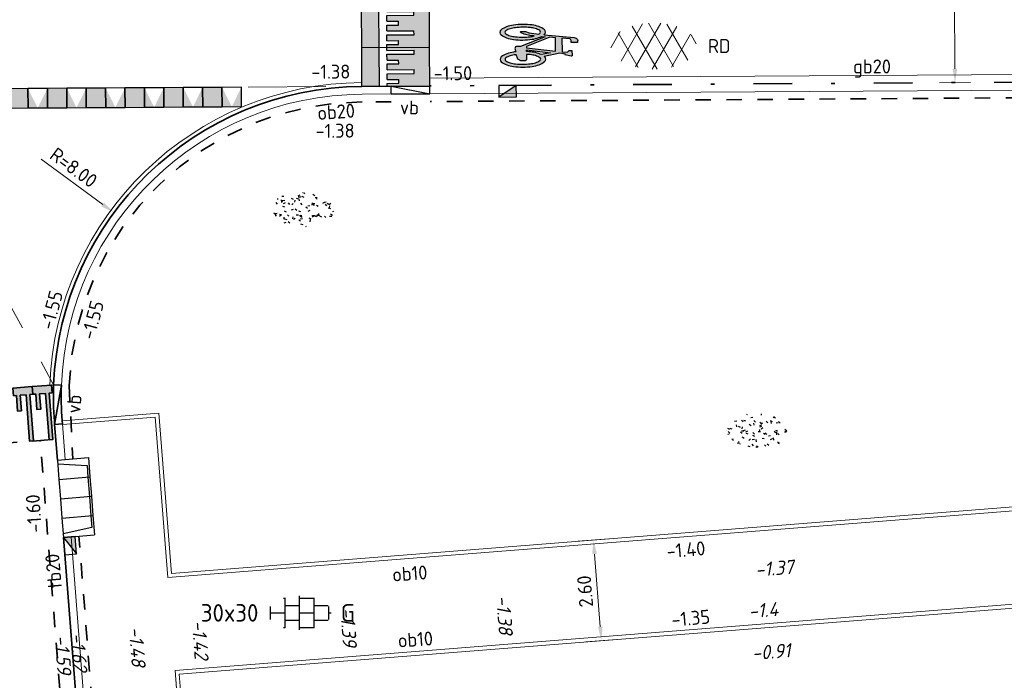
# Model space of a CAD drawing. Header units: metres. Extents: x 97990 to 98409, y 436026 to 436301.
# Tile 14 of 55: x 98078 to 98103, y 436259 to 436276. Entities that reach past the tile are written whole.
import ezdxf
from ezdxf.enums import TextEntityAlignment as Align

# ---------------------------------------------------------------- set-up
doc = ezdxf.new("R2010")
doc.units = ezdxf.units.M
for name, pattern in [('AM-AS-SO', [16, 10, -2, 2, -2]), ('VH-GELEIDEBAND-SO', [6, 2, -2, 0, -2]), ('VW-11_STREEP', [2, 1, -1]), ('ZZ-HIDDEN-SO', [4, 2, -2])]:
    doc.linetypes.add(name, pattern=pattern)
for name, color, linetype, lineweight in [('B-WE-VH-GESLOTENVERHARDING_ASFALT-S-200', 10, 'Continuous', 18), ('B-WE-VH-NAP-T18-200', 252, 'Continuous', 18), ('N-WE-AM-AS_WEG-G', 10, 'AM-AS-SO', 18), ('N-WE-GR-GRAS-S-200', 60, 'Continuous', 25), ('N-WE-RI-HWA_KOLK-S-200', 150, 'Continuous', 25), ('N-WE-VH-DREMPEL_PREFAB_ELEMENT-S', 30, 'Continuous', 25), ('N-WE-VH-FUNDERING_ZANDCEMENTSTABILISATIE-G', 7, 'ZZ-HIDDEN-SO', 35), ('N-WE-VH-KANTOPSLUITING-T18-200', 1, 'Continuous', 18), ('N-WE-VH-KANTOPSLUITING_ACHTERKANTBAND-G', 1, 'Continuous', 18), ('N-WE-VH-KANTOPSLUITING_ELEMENT_INRIT-S', 40, 'Continuous', 25), ('N-WE-VH-KANTOPSLUITING_ELEMENT_VERLOOPBAND-G', 40, 'Continuous', 35), ('N-WE-VH-KANTOPSLUITING_GELEIDEBAND-G', 20, 'VH-GELEIDEBAND-SO', 35), ('N-WE-VH-KANTOPSLUITING_OPSLUITBAND-G', 150, 'Continuous', 35), ('N-WE-VH-KANTOPSLUITING_OPSLUITBAND_100X200-G', 1, 'Continuous', 18), ('N-WE-VH-KANTOPSLUITING_TROTTOIRBAND_180X200-G', 2, 'Continuous', 35), ('N-WE-VH-KANTVERHARDING_ROLLAAG-G', 60, 'Continuous', 18), ('N-WE-VH-KANTVERHARDING_STREKLAAG-G', 60, 'Continuous', 18), ('N-WE-VH-M-200', 7, 'Continuous', 18), ('N-WE-VH-MARKERING-G', 30, 'Continuous', 35), ('N-WE-VH-MATERIAALGRENS-G', 7, 'ZZ-HIDDEN-SO', 35), ('N-WE-VH-NAP-T18-200', 4, 'Continuous', 18), ('N-WE-VH-OPENVERHARDING_TEGEL-S-250', 90, 'Continuous', 25), ('N-WE-VH-VERKEERSTEGEL-S', 7, 'Continuous', 25), ('N-WE-VW-MARKERING_LANGS_STREEP_11_010-G', 7, 'VW-11_STREEP', 13), ('N-WE-VW-MARKERING_SYMBOOL-S', 7, 'Continuous', 25), ('R-WE-VH-KANTOPSLUITING_ELEMENT_VERLOOPBAND-S', 40, 'Continuous', 25)]:
    doc.layers.add(name, color=color, linetype=linetype, lineweight=lineweight)
doc.styles.add('NLCS-ISO', font='NLCS-ISO.ttf')
doc.styles.add('NLCS-ISO-M200-T18', font='NLCS-ISO.ttf', dxfattribs={"height": 0.36})
doc.styles.add('NLCS-ISO-M200-T18_CURSIEF', font='NLCS-ISO.ttf', dxfattribs={"oblique": 15, "height": 0.36})
doc.dimstyles.new('NLCS-M200-T18-PIJL_L2_H0', dxfattribs={"dimscale": 0.2, "dimtxt": 2.5, "dimasz": 1.8, "dimexe": 2, "dimexo": 2, "dimgap": 0.7, "dimtad": 1, "dimzin": 0, "dimdsep": 46, "dimtxsty": 'NLCS-ISO-M200-T18', "dimcen": 0, "dimdle": 2, "dimclrd": 256, "dimclre": 256, "dimclrt": 1, "dimadec": 0, "dimazin": 0, "dimtfac": 1, "dimtdec": 3, "dimtofl": 0, "dimtmove": 0, "dimatfit": 3, "dimfxl": 2, "dimfxlon": 1, "dimtfillclr": 256, "dimtolj": 1, "dimtzin": 0, "dimlwd": -1, "dimlwe": -1, "dimarcsym": 0})

# ---------------------------------------------------------------- blocks, each defined once
blk = doc.blocks.new('SVH-DREMPEL_PREFAB_1750X1000')
h = blk.add_hatch(color=254)
h.dxf.hatch_style = 1
h.paths.add_polyline_path([(1, 1.75), (0, 1.75), (0, 1.300000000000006), (1, 1.300000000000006)])
h.paths.add_polyline_path([(0.8250000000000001, 1.100000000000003), (0.675, 1.100000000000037), (0.675, 0.7999999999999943), (0.5750000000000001, 0.7999999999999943), (0.5750000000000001, 1.100000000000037), (0.425, 1.100000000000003), (0.425, 0.4000000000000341), (0.325, 0.4000000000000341), (0.325, 1.100000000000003), (0.175, 1.100000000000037), (0.175, 0.7999999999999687), (0.07499999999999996, 0.7999999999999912), (0.07500000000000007, 1.10000000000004), (0, 1.100000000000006), (0, 0), (1, -2.220446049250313e-16), (1, 1.100000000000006), (0.925, 1.100000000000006), (0.925, 0.4000000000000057), (0.8250000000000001, 0.4000000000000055)])
for p, q in [((0, 1.75), (0, 0)), ((0, 1.75), (1, 1.75)), ((1, 1.75), (1, 0)), ((0, 1.300000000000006), (1, 1.300000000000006)), ((0, 1.100000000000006), (0.075, 1.10000000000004)), ((0.075, 1.10000000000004), (0.075, 0.7999999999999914)), ((0.175, 1.100000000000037), (0.325, 1.100000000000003)), ((0.175, 1.100000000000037), (0.175, 0.7999999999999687)), ((0.325, 1.100000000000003), (0.325, 0.4000000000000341)), ((0.425, 1.100000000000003), (0.5750000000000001, 1.100000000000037)), ((0.425, 1.100000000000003), (0.425, 0.4000000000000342)), ((0.5750000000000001, 1.100000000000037), (0.5750000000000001, 0.7999999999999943)), ((0.675, 1.100000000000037), (0.8250000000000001, 1.100000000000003)), ((0.675, 1.100000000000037), (0.675, 0.7999999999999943)), ((0.8250000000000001, 1.100000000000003), (0.8250000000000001, 0.4000000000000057)), ((0.925, 1.100000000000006), (1, 1.100000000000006)), ((0.925, 1.100000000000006), (0.925, 0.4000000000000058)), ((0.075, 0.7999999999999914), (0.175, 0.7999999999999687)), ((0.5750000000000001, 0.7999999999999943), (0.675, 0.7999999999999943)), ((0.325, 0.4000000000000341), (0.425, 0.4000000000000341)), ((0.8250000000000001, 0.4000000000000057), (0.925, 0.4000000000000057)), ((0, 0), (1, 0))]:
    blk.add_line(p, q)
blk = doc.blocks.new('SVW-MARKERING_SYMBOOL_FIETS_2.0')
h = blk.add_hatch(color=256)
h.paths.add_polyline_path([(-0.0893796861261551, 1.999999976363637), (-0.1260769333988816, 1.999999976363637), (-0.1260769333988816, 2), (-0.1627741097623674, 2, 0.2360683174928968), (-0.1994714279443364, 1.963302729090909), (-0.2178200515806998, 1.90825685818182), (-0.2942099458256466, 1.135263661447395, 0.006813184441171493), (-0.3019926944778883, 1.144906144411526, 0.2231196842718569), (-0.3646090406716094, 1.174311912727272, 0.2231196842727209), (-0.4272253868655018, 1.144906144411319, 0.09064812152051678), (-0.5073278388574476, 1.002337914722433, 0.04745077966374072), (-0.5494175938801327, 0.8275192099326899, 0.03537354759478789), (-0.5664439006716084, 0.5871559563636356, 0.03537354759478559), (-0.5494175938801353, 0.346792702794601, 0.04745077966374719), (-0.5073278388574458, 0.1719739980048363, 0.09064812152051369), (-0.4272253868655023, 0.02940576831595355, 0.2231196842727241), (-0.3646090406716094, 0, 0.223119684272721), (-0.3019926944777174, 0.02940576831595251, 0.0906481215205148), (-0.2218902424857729, 0.1719739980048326, 0.04745077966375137), (-0.1798004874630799, 0.3467927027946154, 0.03537354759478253), (-0.1627741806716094, 0.5871559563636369, 0.03537354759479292), (-0.1798004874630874, 0.8275192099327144, 0.04745077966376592), (-0.2218902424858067, 1.002337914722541, 0.038863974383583), (-0.2499456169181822, 1.06710290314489), (-0.2416865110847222, 1.160706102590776), (0.002363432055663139, 0.5253944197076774), (0.002363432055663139, 0.440366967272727, 0.5446649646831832), (0.05740930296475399, 0.3853210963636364), (0.1407486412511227, 0.4032653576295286, 0.008345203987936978), (0.1478301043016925, 0.3467927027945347, 0.04745077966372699), (0.1899198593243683, 0.1719739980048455, 0.09064812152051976), (0.2700223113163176, 0.02940576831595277, 0.2231196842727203), (0.3326386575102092, 0, 0.2231196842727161), (0.3952550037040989, 0.02940576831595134, 0.09064812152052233), (0.4753574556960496, 0.171973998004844, 0.04745077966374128), (0.5174472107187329, 0.3467927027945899, 0.03537354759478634), (0.5344735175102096, 0.5871559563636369, 0.03537354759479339), (0.5174472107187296, 0.8275192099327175, 0.04745077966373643), (0.4753574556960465, 1.002337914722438, 0.09064812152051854), (0.3952550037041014, 1.14490614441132, 0.22311968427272), (0.3326386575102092, 1.174311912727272, 0.2231196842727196), (0.2700223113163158, 1.14490614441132, 0.006813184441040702), (0.2622395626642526, 1.135263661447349), (0.1858496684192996, 1.541284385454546), (0.2041982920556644, 1.688073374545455), (0.222546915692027, 1.66972475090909), (0.2592441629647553, 1.834862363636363, 0.5489458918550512), (0.2408955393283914, 1.853210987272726), (0.1124551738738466, 1.853210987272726), (0.1124551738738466, 1.779816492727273), (0.1589383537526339, 1.733333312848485), (0.1491524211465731, 1.596330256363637), (-0.2032490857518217, 1.596330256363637), (-0.185406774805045, 1.798543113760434, -0.2817769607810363), (-0.1260769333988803, 1.834862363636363), (-0.0893796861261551, 1.834862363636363)])
h.paths.add_polyline_path([(0.1308037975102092, 1.431192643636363), (0.03906067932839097, 0.6788990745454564), (0.002363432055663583, 0.6788990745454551), (-0.2306719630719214, 1.285537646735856), (-0.2178200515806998, 1.431192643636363)], flags=16)
h.paths.add_polyline_path([(0.1675010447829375, 1.302752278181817), (0.2155579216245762, 1.062467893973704, 0.03598583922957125), (0.1899198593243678, 1.002337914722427, 0.04745077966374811), (0.1478301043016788, 0.8275192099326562, 0.02190482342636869), (0.1332736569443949, 0.6788990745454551), (0.09410655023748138, 0.6788990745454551)], flags=16)
h.paths.add_polyline_path([(-0.3266833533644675, 1.025730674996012, -0.01664003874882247), (-0.3127564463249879, 1.003573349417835), (-0.3462604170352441, 0.7522935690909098), (-0.3829576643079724, 0.6605504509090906), (-0.3829576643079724, 0.5504587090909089, 0.7207592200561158), (-0.3646090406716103, 0.5321100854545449, 0.1622776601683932), (-0.3462604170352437, 0.5504587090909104), (-0.3095631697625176, 0.6238532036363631), (-0.2728659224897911, 0.8073394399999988), (-0.2662235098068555, 0.8826201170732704, -0.03090717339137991), (-0.2470638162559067, 0.7756656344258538, -0.02887400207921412), (-0.2361686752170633, 0.5871559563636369, -0.0288740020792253), (-0.2470638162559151, 0.3986462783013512, -0.03940657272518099), (-0.2737879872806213, 0.2627950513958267, -0.08052682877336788), (-0.3266833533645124, 0.1485812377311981, -0.249059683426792), (-0.3646090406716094, 0.128440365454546, -0.2490596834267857), (-0.4025347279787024, 0.1485812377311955, -0.08052682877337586), (-0.455430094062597, 0.262795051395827, -0.03940657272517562), (-0.4821542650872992, 0.3986462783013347, -0.02887400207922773), (-0.4930494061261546, 0.5871559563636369, -0.02887400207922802), (-0.4821542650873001, 0.7756656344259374, -0.03940657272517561), (-0.4554300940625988, 0.9115168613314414, -0.08052682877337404), (-0.4025347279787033, 1.025730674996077, -0.2490596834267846), (-0.3646090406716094, 1.045871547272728, -0.2490596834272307)], flags=16)
h.paths.add_polyline_path([(0.3326386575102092, 1.045871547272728, -0.2490596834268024), (0.3705643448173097, 1.025730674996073, -0.08052682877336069), (0.4234597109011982, 0.9115168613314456, -0.03940657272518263), (0.4501838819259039, 0.7756656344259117, -0.02887400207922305), (0.4610790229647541, 0.5871559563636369, -0.02887400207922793), (0.4501838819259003, 0.3986462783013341, -0.03940657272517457), (0.423459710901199, 0.2627950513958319, -0.08052682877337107), (0.3705643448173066, 0.1485812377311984, -0.2490596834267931), (0.3326386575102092, 0.128440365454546, -0.2490596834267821), (0.2947129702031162, 0.1485812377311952, -0.08052682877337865), (0.2418176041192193, 0.2627950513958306, -0.03940657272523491), (0.2150934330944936, 0.3986462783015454, -0.003097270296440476), (0.2128827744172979, 0.418796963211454), (0.3326386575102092, 0.4587155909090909), (0.3693359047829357, 0.5321100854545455), (0.3693359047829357, 0.6422018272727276, 0.4142135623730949), (0.3326386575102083, 0.6788990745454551), (0.2067722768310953, 0.6788990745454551, -0.01484253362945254), (0.2150934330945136, 0.775665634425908, -0.0394065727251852), (0.2418176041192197, 0.9115168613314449, -0.08052682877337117), (0.2947129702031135, 1.025730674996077, -0.2490596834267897)], flags=16)
at = {"flags": 128}
for points in [[(-0.2942099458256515, 1.135263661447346), (-0.2178200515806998, 1.908256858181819), (-0.1994714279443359, 1.96330272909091, -0.4142135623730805), (-0.1260769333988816, 1.999999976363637), (-0.0893796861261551, 1.999999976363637), (-0.0893796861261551, 1.834862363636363), (-0.1260769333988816, 1.834862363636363, 0.2817769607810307), (-0.185406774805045, 1.798543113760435), (-0.2032490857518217, 1.596330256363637), (0.1491524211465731, 1.596330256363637), (0.1589383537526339, 1.733333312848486), (0.1124551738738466, 1.779816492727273), (0.1124551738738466, 1.853210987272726), (0.2408955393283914, 1.853210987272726, -0.5489458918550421), (0.2592441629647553, 1.834862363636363), (0.222546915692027, 1.66972475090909), (0.2041982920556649, 1.688073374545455), (0.1858496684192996, 1.541284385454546), (0.2622395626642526, 1.135263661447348)], [(-0.3019926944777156, 1.144906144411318, 0.22311968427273), (-0.3646090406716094, 1.174311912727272, 0.2231196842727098), (-0.4272253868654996, 1.144906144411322, 0.09064812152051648), (-0.5073278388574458, 1.002337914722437, 0.04745077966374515), (-0.5494175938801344, 0.827519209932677, 0.03537354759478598), (-0.5664439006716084, 0.5871559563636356, 0.0353735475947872), (-0.5494175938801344, 0.34679270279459, 0.04745077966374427), (-0.5073278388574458, 0.1719739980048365, 0.09064812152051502), (-0.4272253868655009, 0.0294057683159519, 0.2231196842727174), (-0.3646090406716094, 0, 0.2231196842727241), (-0.3019926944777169, 0.0294057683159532, 0.09064812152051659), (-0.2218902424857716, 0.1719739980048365, 0.04745077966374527), (-0.1798004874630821, 0.3467927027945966, 0.03537354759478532), (-0.1627741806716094, 0.5871559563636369, 0.03537354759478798), (-0.1798004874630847, 0.827519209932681, 0.04745077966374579), (-0.2218902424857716, 1.002337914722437, 0.03886397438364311), (-0.2499456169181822, 1.067102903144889), (-0.2416865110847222, 1.160706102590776), (0.002363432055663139, 0.5253944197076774), (0.002363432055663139, 0.440366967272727, 0.544664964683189), (0.05740930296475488, 0.3853210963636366), (0.1407486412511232, 0.4032653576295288, 0.008345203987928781), (0.1478301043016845, 0.34679270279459, 0.04745077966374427), (0.1899198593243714, 0.1719739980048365, 0.09064812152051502), (0.270022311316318, 0.0294057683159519, 0.2231196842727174), (0.3326386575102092, 0, 0.2231196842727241), (0.3952550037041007, 0.0294057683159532, 0.09064812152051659), (0.4753574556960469, 0.1719739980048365, 0.04745077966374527), (0.5174472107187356, 0.3467927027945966, 0.03537354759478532), (0.5344735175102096, 0.5871559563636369, 0.03537354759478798), (0.5174472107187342, 0.827519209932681, 0.04745077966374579), (0.4753574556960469, 1.002337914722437, 0.09064812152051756), (0.3952550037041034, 1.144906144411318, 0.22311968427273), (0.3326386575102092, 1.174311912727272, 0.2231196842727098), (0.270022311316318, 1.144906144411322)]]:
    blk.add_lwpolyline(points, format="xyb", dxfattribs=at)
blk.add_lwpolyline([(-0.2306719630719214, 1.285537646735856), (0.002363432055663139, 0.6788990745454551), (0.03906067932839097, 0.6788990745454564), (0.1308037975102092, 1.431192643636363), (-0.2178200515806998, 1.431192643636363)], close=True, dxfattribs=at)
for points in [[(0.2155579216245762, 1.062467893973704, 0.03598583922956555), (0.1899198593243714, 1.002337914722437, 0.04745077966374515), (0.1478301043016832, 0.827519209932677, 0.02190482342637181), (0.1332736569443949, 0.6788990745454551), (0.09410655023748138, 0.6788990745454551), (0.167501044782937, 1.302752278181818)], [(-0.2662235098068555, 0.8826201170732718), (-0.2728659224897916, 0.8073394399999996), (-0.3095631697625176, 0.6238532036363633), (-0.3462604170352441, 0.5504587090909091, -0.1622776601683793), (-0.3646090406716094, 0.5321100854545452, -0.7207592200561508), (-0.3829576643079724, 0.5504587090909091), (-0.3829576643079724, 0.6605504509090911), (-0.3462604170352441, 0.7522935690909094), (-0.3127564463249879, 1.003573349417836, 0.01664003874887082), (-0.3266833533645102, 1.025730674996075, 0.2490596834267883), (-0.3646090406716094, 1.045871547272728, 0.2490596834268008), (-0.4025347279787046, 1.025730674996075, 0.08052682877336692), (-0.4554300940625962, 0.9115168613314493, 0.0394065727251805), (-0.4821542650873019, 0.7756656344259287, 0.02887400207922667), (-0.4930494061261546, 0.5871559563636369, 0.02887400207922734), (-0.4821542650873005, 0.3986462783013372, 0.03940657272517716), (-0.4554300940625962, 0.2627950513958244, 0.08052682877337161), (-0.4025347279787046, 0.1485812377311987, 0.2490596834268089), (-0.3646090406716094, 0.128440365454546, 0.2490596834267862), (-0.3266833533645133, 0.1485812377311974, 0.08052682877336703), (-0.2737879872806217, 0.2627950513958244, 0.0394065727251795), (-0.247063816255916, 0.3986462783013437, 0.02887400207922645), (-0.2361686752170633, 0.5871559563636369, 0.02887400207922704), (-0.247063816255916, 0.7756656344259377, 0.0309071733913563)], [(0.4610790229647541, 0.5871559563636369, 0.02887400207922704), (0.4501838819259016, 0.7756656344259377, 0.0394065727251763), (0.4234597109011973, 0.9115168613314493, 0.08052682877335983), (0.3705643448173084, 1.025730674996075, 0.2490596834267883), (0.3326386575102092, 1.045871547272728, 0.2490596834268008), (0.2947129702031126, 1.025730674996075, 0.08052682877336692), (0.2418176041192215, 0.9115168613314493, 0.0394065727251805), (0.2150934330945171, 0.7756656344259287, 0.01484253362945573), (0.2067722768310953, 0.6788990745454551), (0.3326386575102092, 0.6788990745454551, -0.4142135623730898), (0.3693359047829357, 0.6422018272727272), (0.3693359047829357, 0.5321100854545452), (0.3326386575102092, 0.4587155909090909), (0.2128827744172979, 0.4187969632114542, 0.003097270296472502), (0.2150934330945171, 0.3986462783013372, 0.03940657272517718), (0.2418176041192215, 0.2627950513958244, 0.0805268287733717), (0.2947129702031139, 0.1485812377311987, 0.2490596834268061), (0.3326386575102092, 0.128440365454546, 0.2490596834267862), (0.3705643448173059, 0.1485812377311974, 0.08052682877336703), (0.4234597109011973, 0.2627950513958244, 0.0394065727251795), (0.4501838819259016, 0.3986462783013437, 0.02887400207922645)]]:
    blk.add_lwpolyline(points, format="xyb", close=True, dxfattribs=at)
for centre, radius, start, end in [((-0.6519019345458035, 0.8545213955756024), 0.4547084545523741, 38.12735981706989, 39.68880251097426), ((0.6199315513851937, 0.8545213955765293), 0.454708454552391, 140.3111974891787, 141.8726401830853)]:
    blk.add_arc(centre, radius, start, end)
blk = doc.blocks.new('SVH-INRITELEMENT_180 200_180X800X500_LINKS')
for p, q in [((0, 0), (0, 0.7999999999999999)), ((0, 0.7999999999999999), (0.5, 0.7999999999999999)), ((0.5, 0), (0.5, 0.7999999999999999)), ((0.09473684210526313, 0), (0.2, 0.75)), ((0.2, 0.75), (0.5, 0.75)), ((0, 0), (0.5, 0))]:
    blk.add_line(p, q)
blk = doc.blocks.new('SVH-INRITELEMENT_180 200_180X800X500_MIDDEN')
for p, q in [((0, 0), (0, 0.8000000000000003)), ((0, 0.8000000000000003), (0.5, 0.8000000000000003)), ((0.5, 0), (0.5, 0.8000000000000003)), ((0, 0.75), (0.5, 0.75)), ((0, 0), (0.5, 0))]:
    blk.add_line(p, q)
blk = doc.blocks.new('SVH-INRITELEMENT_180 200_180X800X500_RECHTS')
for p, q in [((0, 0), (0, 0.8)), ((0, 0.8), (0.5, 0.8)), ((0.5, 0), (0.5, 0.8)), ((0, 0.75), (0.3, 0.75)), ((0.3, 0.7500000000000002), (0.405263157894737, 0)), ((0, 0), (0.5, 0))]:
    blk.add_line(p, q)
blk = doc.blocks.new('SVH-KANTOPSLUITING_VERLOOP_180 200X250_50 200X200_RECHTS')
for p, q in [((-1, 5.820766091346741e-11), (-7.760547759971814e-11, -0.1999999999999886)), ((-1, 5.820766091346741e-11), (0, 0)), ((-1, -0.199999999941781), (-1, 5.820766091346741e-11)), ((-7.760547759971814e-11, -0.1999999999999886), (0, 0)), ((-1, -0.199999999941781), (-7.760547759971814e-11, -0.1999999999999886))]:
    blk.add_line(p, q)
blk = doc.blocks.new('SVH-ASFALT-SO')
for p, q in [((-4.192327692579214, -1.937714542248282), (-1.413100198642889, 2.8760486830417)), ((0.4408159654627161, -2.965515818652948), (-2.759384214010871, 2.577393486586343)), ((-2.322655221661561, -2.69934682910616), (0.935399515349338, 2.943769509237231)), ((2.560160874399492, -2.636328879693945), (-0.6669796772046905, 2.953242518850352)), ((4.390260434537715, -1.80615430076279), (1.711139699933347, 2.834218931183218)), ((-5.509898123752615, -0.2198134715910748), (-4.307279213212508, 1.863183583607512)), ((-1.976815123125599, -2.77805593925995), (-4.553502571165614, 1.68489763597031)), ((-0.1715741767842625, -2.973565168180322), (2.989425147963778, 2.501446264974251)), ((2.291728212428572, -2.707000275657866), (4.738019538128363, 1.530100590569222)), ((5.495818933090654, 0.2789622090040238), (4.813984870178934, 1.459933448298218))]:
    blk.add_line(p, q)
at = {"style": 'NLCS-ISO'}
blk.add_attdef('KLEUR', text='', height=1.8, dxfattribs=at).set_placement((7, 0), align=Align.MIDDLE_LEFT)
at = {"style": 'NLCS-ISO', "flags": 1}
blk.add_attdef('FUNCTIE', text='', height=1.8, dxfattribs=at).set_placement((-1.83697019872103e-16, -3.5), align=Align.TOP_CENTER)
blk = doc.blocks.new('SVH-TEGEL_300X300_DUN_HALFST_KL-SO')
for p, q in [((-1.674005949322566, 1.5), (-1.499999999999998, 1.5)), ((-1.499999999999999, -1.552460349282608), (-1.499999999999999, 1.552460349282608)), ((1.110223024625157e-15, -1.75), (1.110223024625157e-15, 1.75)), ((2.220446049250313e-15, 1.5), (1.500000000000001, 1.5)), ((1.500000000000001, -1.552460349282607), (1.500000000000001, 1.552460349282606)), ((-2.999999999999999, -0.6730769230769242), (-2.999999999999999, 0.6730769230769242)), ((-2.999999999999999, 0), (-1.499999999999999, 0)), ((-1.499999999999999, 0.7500000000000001), (1.110223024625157e-15, 0.7500000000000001)), ((0, 0), (1.500000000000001, 0)), ((1.500000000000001, 0.7500000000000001), (2.936400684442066, 0.7500000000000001)), ((3, -0.6730769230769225), (3, 0.6730769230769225)), ((3, 0), (3.25, 0)), ((-1.5, -0.7500000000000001), (0, -0.7500000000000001)), ((1.499999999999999, -0.7500000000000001), (2.936400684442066, -0.7500000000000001)), ((-1.674005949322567, -1.5), (-1.499999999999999, -1.5)), ((1.110223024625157e-15, -1.5), (1.500000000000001, -1.5))]:
    blk.add_line(p, q)
at = {"style": 'NLCS-ISO'}
blk.add_attdef('FORMAAT', text='', height=1.8, dxfattribs=at).set_placement((-4.25, 3.214697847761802e-16), align=Align.MIDDLE_RIGHT)
blk.add_attdef('KLEUR', text='', height=1.8, dxfattribs=at).set_placement((4.25, -4.133182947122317e-16), align=Align.MIDDLE_LEFT)
at = {"style": 'NLCS-ISO', "flags": 1}
blk.add_attdef('FUNCTIE', text='', height=1.8, dxfattribs=at).set_placement((-4.89008351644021e-16, -2.75), align=Align.TOP_CENTER)
blk = doc.blocks.new('SRI-KOLK_TROTTOIR-SO')
blk.add_hatch(color=256).paths.add_polyline_path([(1.125000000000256, 1.499999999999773), (-1.124999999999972, 1.499999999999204), (-1.124999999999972, 5.684341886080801e-13)])
blk.add_line((-1.124999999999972, 0), (1.124999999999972, 1.499999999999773))
at = {"flags": 128}
blk.add_lwpolyline([(-1.124999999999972, 0), (1.124999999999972, 0), (1.124999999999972, 1.499999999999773), (-1.124999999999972, 1.499999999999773)], close=True, dxfattribs=at)
blk = doc.blocks.new('*D64')
at = {"layer": 'Defpoints', "color": 0, "ltscale": 0.2, "transparency": 16777216}
for p in [(98090.8770170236, 436280.8679783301), (98101.82816314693, 436274.1367486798), (98090.91956204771, 436274.0680526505)]:
    blk.add_point(p, dxfattribs=at)
at = {"layer": 'N-WE-VH-M-200', "ltscale": 0.2, "transparency": 16777216}
for p, q in [((98101.38534910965, 436280.9341536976), (98102.18533324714, 436280.9391915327)), ((98101.7876082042, 436280.5766797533), (98101.82589612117, 436274.4967415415)), ((98101.42817107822, 436274.1342297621), (98102.22815521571, 436274.1392675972))]:
    blk.add_line(p, q, dxfattribs=at)
for points in [[(98101.7276093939, 436280.5763019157), (98101.84760701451, 436280.5770575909), (98101.7853411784, 436280.9366726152)], [(98101.76589731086, 436274.4963637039), (98101.88589493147, 436274.4971193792), (98101.82816314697, 436274.1367486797)]]:
    blk.add_solid(points, dxfattribs=at)
at = {"layer": 'N-WE-VH-M-200', "color": 1, "ltscale": 0.2, "transparency": 16777216, "insert": (98101.48675850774, 436277.5346955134), "char_height": 0.36, "attachment_point": 5, "rotation": 90.36081074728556, "style": 'NLCS-ISO-M200-T18'}
blk.add_mtext('\\A1;6.80', dxfattribs=at)
blk = doc.blocks.new('*D198')
at = {"layer": 'Defpoints', "color": 0, "ltscale": 0.2, "transparency": 16777216}
for p in [(98080.1585312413, 436270.7860139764), (98086.59783774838, 436266.0388746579)]:
    blk.add_point(p, dxfattribs=at)
at = {"layer": 'N-WE-VH-M-200', "ltscale": 0.2, "transparency": 16777216}
blk.add_line((98078.28147339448, 436272.1698050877), (98079.86876244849, 436270.9996352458), dxfattribs=at)
blk.add_solid([(98079.90436599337, 436271.0479300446), (98079.83315890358, 436270.9513404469), (98080.1585312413, 436270.7860139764)], dxfattribs=at)
at = {"layer": 'N-WE-VH-M-200', "color": 1, "ltscale": 0.2, "transparency": 16777216, "insert": (98079.12011909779, 436271.9491030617), "char_height": 0.36, "attachment_point": 5, "rotation": 323.6018843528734, "style": 'NLCS-ISO-M200-T18'}
blk.add_mtext('\\A1;R=8.00', dxfattribs=at)
blk = doc.blocks.new('*D235')
at = {"layer": 'Defpoints', "color": 0, "ltscale": 0.2, "transparency": 16777216}
for p in [(98092.51174265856, 436262.3544307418), (98081.63768384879, 436261.4947950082), (98081.84258448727, 436258.9028813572)]:
    blk.add_point(p, dxfattribs=at)
at = {"layer": 'N-WE-VH-M-200', "ltscale": 0.2, "transparency": 16777216}
for p, q in [((98092.11298673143, 436262.322907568), (98092.91049858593, 436262.3859539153)), ((98092.68827244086, 436260.1213974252), (98092.54011351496, 436261.9955504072)), ((98092.31788736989, 436259.7309939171), (98093.11539922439, 436259.7940402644))]:
    blk.add_line(p, q, dxfattribs=at)
for points in [[(98092.48030012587, 436261.9908219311), (98092.59992690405, 436262.0002788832), (98092.51174265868, 436262.3544307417)], [(98092.62845905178, 436260.1166689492), (98092.74808582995, 436260.1261259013), (98092.71664329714, 436259.7625170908)]]:
    blk.add_solid(points, dxfattribs=at)
at = {"layer": 'N-WE-VH-M-200', "color": 1, "ltscale": 0.2, "transparency": 16777216, "insert": (98092.29518823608, 436261.0332553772), "char_height": 0.36, "attachment_point": 5, "rotation": 94.52004904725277, "style": 'NLCS-ISO-M200-T18'}
blk.add_mtext('\\A1;2.60', dxfattribs=at)
blk = doc.blocks.new('SGR-GRAS_01_KL-SO')
h = blk.add_hatch()
h.set_pattern_fill('AGR-GRAS_01', color=256, scale=0.075, pattern_type=2)
h.set_pattern_definition([(0, (0, 0), (1.875, 1.875), [0.225, -1.5]), (45, (0.75, 0.375), (-0.2121320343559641, 3.500178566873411), [0.225, -1.5]), (29.99999999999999, (0.15, 0.225), (0.4264900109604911, 2.411297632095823), [0.225, -1.5]), (15, (0.6, 0.8999999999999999), (0.7230506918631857, 1.358426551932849), [0.225, -1.5]), (135, (0.3, 3.75), (-0.05303300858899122, -1.219759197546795), [0.225, -1.5]), (150, (2.25, 0.75), (0.4044228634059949, -1.099519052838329), [0.225, -1.5]), (165, (0.45, 0.075), (0.2689726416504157, -1.314402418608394), [0.225, -1.5]), (85, (0.75, 0.75), (-1.636270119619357, 1.950030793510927), [0.225, -1.5]), (99.99999999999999, (0, 0), (-2.085220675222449, 1.4600872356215), [0.225, -1.5])])
edge = h.paths.add_edge_path()
edge.add_ellipse((0, 0), major_axis=(-3.25, 1.642295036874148e-15), ratio=0.5384615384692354, start_angle=0, end_angle=359.9999999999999)
at = {"style": 'NLCS-ISO'}
blk.add_attdef('TYPE', text='', height=1.8, dxfattribs=at).set_placement((4.25, -1.446759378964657e-15), align=Align.MIDDLE_LEFT)
blk = doc.blocks.new('SVH-VERKEERSTEGEL_500X500_HAAIENTAND')
h = blk.add_hatch(color=253)
h.paths.add_polyline_path([(-0.25, -0.5), (-0.25, 0), (0, -0.5)])
h.paths.add_polyline_path([(0, -0.5), (0.25, 0), (0.25, -0.5)])
blk.add_3dface([(-0.25, -0.5), (0.25, -0.5), (0.25, 0), (-0.25, 0)])
blk = doc.blocks.new('SVH-VERKEERSTEGEL_500X500_TUSSENTEGEL')
blk.add_hatch(color=253).paths.add_polyline_path([(-0.25, -0.5), (-0.25, 0), (0.25, 0), (0.25, -0.5)])
blk.add_3dface([(-0.25, -0.5), (0.25, -0.5), (0.25, 0), (-0.25, 0)])

msp = doc.modelspace()

# ---------------------------------------------------------------- hatches: boundary and pattern name
at = {"layer": 'N-WE-VH-MARKERING-G'}
h = msp.add_hatch(color=255, dxfattribs=at)
h.dxf.hatch_style = 1
h.paths.add_polyline_path([(98077.5679170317, 436266.0695512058), (98077.64268776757, 436266.0754109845), (98077.67394087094, 436265.6766345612), (98077.77363518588, 436265.6844475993), (98077.74238208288, 436266.0832240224), (98077.89192355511, 436266.0949435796), (98077.98568278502, 436264.8986153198), (98078.08537709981, 436264.9064283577), (98077.99161787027, 436266.102756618), (98078.0663886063, 436266.1086163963), (98078.0507620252, 436266.3080049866), (98077.55228893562, 436266.2689396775)])
h = msp.add_hatch(color=255, dxfattribs=at)
h.dxf.hatch_style = 1
h.paths.add_polyline_path([(98078.06639002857, 436266.1086215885), (98078.14116076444, 436266.1144813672), (98078.17241386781, 436265.7157049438), (98078.27210818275, 436265.7235179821), (98078.24085507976, 436266.1222944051), (98078.390396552, 436266.1340139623), (98078.4841557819, 436264.9376857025), (98078.58385009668, 436264.9454987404), (98078.49009086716, 436266.1418270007), (98078.56486160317, 436266.147686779), (98078.54923502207, 436266.3470753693), (98078.05076193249, 436266.3080100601)])

# ---------------------------------------------------------------- linework, layer by layer
at = {"layer": 'N-WE-AM-AS_WEG-G', "ltscale": 0.2}
msp.add_line((98085.61803834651, 436274.0352669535), (98065.18437014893, 436273.9064428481), dxfattribs=at)
at = {"layer": 'N-WE-VH-FUNDERING_ZANDCEMENTSTABILISATIE-G', "ltscale": 0.2}
for p, q in [((98137.93665874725, 436273.9651018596), (98088.30116248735, 436273.6498464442)), ((98087.30178873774, 436273.6458317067), (98086.55076094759, 436273.6387298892))]:
    msp.add_line(p, q, dxfattribs=at)
msp.add_lwpolyline([(98079.00364013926, 436266.3357966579), (98079.09921630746, 436264.4480646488)], dxfattribs=at)
msp.add_lwpolyline([(98082.63686362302, 436258.3112187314), (98079.69858102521, 436258.0809157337, -0.414213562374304), (98079.59107274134, 436258.1727959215), (98079.25549726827, 436262.4541799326)], format="xyb", dxfattribs=at)
msp.add_arc((98086.59783774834, 436266.0388746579), 7.6, 90.35980696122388, 177.760959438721, dxfattribs=at)
at = {"layer": 'N-WE-VH-KANTOPSLUITING_ACHTERKANTBAND-G', "ltscale": 0.5}
for p, q in [((98137.93538849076, 436274.1650978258), (98088.29989223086, 436273.8498424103)), ((98087.299897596, 436273.8458227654), (98086.54886980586, 436273.838720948)), ((98081.84097976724, 436258.9027544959), (98193.235, 436267.709)), ((98081.6376809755, 436261.4947947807), (98137.61550221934, 436265.9200545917)), ((98078.82168866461, 436265.4293622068), (98081.31108097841, 436265.6261581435)), ((98081.31108097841, 436265.6261581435), (98081.6376809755, 436261.4947947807)), ((98078.89982783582, 436264.4324365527), (98078.82796156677, 436265.349330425)), ((98081.84097976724, 436258.9027544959), (98081.90811921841, 436258.0534664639))]:
    msp.add_line(p, q, dxfattribs=at)
msp.add_lwpolyline([(98082.65249171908, 436258.1118302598), (98079.71420912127, 436257.8815272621, -0.4142135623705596), (98079.39168426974, 436258.1571678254), (98079.05610879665, 436262.4385518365)], format="xyb", dxfattribs=at)
msp.add_arc((98086.59783774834, 436266.0388746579), 7.8, 90.35980696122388, 177.760959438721, dxfattribs=at)
at = {"layer": 'N-WE-VH-KANTOPSLUITING_ELEMENT_VERLOOPBAND-G', "ltscale": 0.2}
for p, q in [((98078.60394552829, 436266.3514241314), (98078.80379283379, 436266.3436103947)), ((98078.62857309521, 436265.3337023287), (98078.82796156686, 436265.3493304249))]:
    msp.add_line(p, q, dxfattribs=at)
at = {"layer": 'N-WE-VH-KANTOPSLUITING_ELEMENT_VERLOOPBAND-G', "ltscale": 0.5}
for p, q in [((98078.62857309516, 436265.3337023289), (98078.62229888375, 436265.4137508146)), ((98078.82796156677, 436265.349330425), (98078.82168735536, 436265.4293789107))]:
    msp.add_line(p, q, dxfattribs=at)
at = {"layer": 'N-WE-VH-KANTOPSLUITING_ELEMENT_VERLOOPBAND-G', "ltscale": 0.2}
msp.add_lwpolyline([(98078.62857309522, 436265.3337023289), (98078.8037928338, 436266.3436103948)], dxfattribs=at)
at = {"layer": 'N-WE-VH-KANTOPSLUITING_ELEMENT_VERLOOPBAND-G', "ltscale": 0.5}
for radius, start in [(8, 177.7609594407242), (7.8, 177.760959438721)]:
    msp.add_arc((98086.59783774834, 436266.0388746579), radius, start, 184.4816884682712, dxfattribs=at)
at = {"layer": 'N-WE-VH-KANTOPSLUITING_GELEIDEBAND-G', "ltscale": 0.5}
msp.add_line((98137.93411823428, 436274.3650937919), (98088.29862707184, 436274.0520736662), dxfattribs=at)
at = {"layer": 'N-WE-VH-KANTOPSLUITING_OPSLUITBAND-G', "ltscale": 0.5}
msp.add_line((98087.29866121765, 436274.0434872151), (98086.54759954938, 436274.0387169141), dxfattribs=at)
msp.add_arc((98086.59783774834, 436266.0388746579), 8, 90.35980696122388, 177.7609594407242, dxfattribs=at)
at = {"layer": 'N-WE-VH-KANTOPSLUITING_OPSLUITBAND_100X200-G', "ltscale": 0.5}
for p, q in [((98081.73340998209, 436258.9945628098), (98193.32682689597, 436267.8164471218)), ((98081.54587278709, 436261.3872250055), (98137.67286791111, 436265.8242775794)), ((98078.82950271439, 436265.3296679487), (98081.21927279, 436265.5185883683)), ((98081.21927279, 436265.5185883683), (98081.54587278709, 436261.3872250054)), ((98081.73340998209, 436258.9945628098), (98081.80842496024, 436258.045652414))]:
    msp.add_line(p, q, dxfattribs=at)
at = {"layer": 'N-WE-VH-KANTOPSLUITING_TROTTOIRBAND_180X200-G', "ltscale": 0.5}
for p, q in [((98078.70043936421, 436264.4168084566), (98078.62857309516, 436265.3337023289)), ((98079.19229579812, 436258.1415397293), (98078.85672032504, 436262.4229237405))]:
    msp.add_line(p, q, dxfattribs=at)
at = {"layer": 'N-WE-VH-KANTVERHARDING_ROLLAAG-G', "ltscale": 0.5}
msp.add_line((98137.93285698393, 436274.5650898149), (98088.29736582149, 436274.2520696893), dxfattribs=at)
at = {"layer": 'N-WE-VH-KANTVERHARDING_STREKLAAG-G', "ltscale": 0.5}
msp.add_arc((98086.59783774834, 436266.0388746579), 8.1, 90.35980696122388, 177.7609594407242, dxfattribs=at)
at = {"layer": 'N-WE-VH-MARKERING-G'}
for p, q in [((98077.55228893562, 436266.2689396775), (98078.0507620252, 436266.3080049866)), ((98078.05076193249, 436266.3080100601), (98078.54923502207, 436266.3470753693))]:
    msp.add_line(p, q, dxfattribs=at)
for points in [[(98077.5679170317, 436266.0695512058), (98077.64268776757, 436266.0754109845), (98077.67394087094, 436265.6766345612), (98077.77363518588, 436265.6844475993), (98077.74238208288, 436266.0832240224), (98077.89192355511, 436266.0949435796), (98077.98568278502, 436264.8986153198), (98078.08537709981, 436264.9064283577), (98077.99161787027, 436266.102756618), (98078.0663886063, 436266.1086163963), (98078.0507620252, 436266.3080049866), (98077.55228893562, 436266.2689396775)], [(98078.06639002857, 436266.1086215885), (98078.14116076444, 436266.1144813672), (98078.17241386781, 436265.7157049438), (98078.27210818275, 436265.7235179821), (98078.24085507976, 436266.1222944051), (98078.390396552, 436266.1340139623), (98078.4841557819, 436264.9376857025), (98078.58385009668, 436264.9454987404), (98078.49009086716, 436266.1418270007), (98078.56486160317, 436266.147686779), (98078.54923502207, 436266.3470753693), (98078.05076193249, 436266.3080100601)]]:
    msp.add_lwpolyline(points, close=True, dxfattribs=at)
for points in [[(98077.5679170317, 436266.0695512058), (98077.64268776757, 436266.0754109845), (98077.67394087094, 436265.6766345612), (98077.77363518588, 436265.6844475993), (98077.74238208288, 436266.0832240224), (98077.89192355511, 436266.0949435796), (98077.98568278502, 436264.8986153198), (98078.08537709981, 436264.9064283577), (98077.99161787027, 436266.102756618), (98078.0663886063, 436266.1086163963)], [(98078.06639002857, 436266.1086215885), (98078.14116076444, 436266.1144813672), (98078.17241386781, 436265.7157049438), (98078.27210818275, 436265.7235179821), (98078.24085507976, 436266.1222944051), (98078.390396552, 436266.1340139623), (98078.4841557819, 436264.9376857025), (98078.58385009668, 436264.9454987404), (98078.49009086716, 436266.1418270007), (98078.56486160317, 436266.147686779)]]:
    msp.add_lwpolyline(points, dxfattribs=at)
at = {"layer": 'N-WE-VH-MATERIAALGRENS-G', "ltscale": 0.2}
msp.add_line((98088.26380787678, 436137.2851719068), (98078.25976838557, 436264.920050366), dxfattribs=at)
msp.add_lwpolyline([(98071.67994490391, 436264.4043731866), (98078.65854556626, 436264.9513035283)], dxfattribs=at)
at = {"layer": 'N-WE-VW-MARKERING_LANGS_STREEP_11_010-G'}
msp.add_lwpolyline([(98071.57054842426, 436265.8000900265), (98074.44152047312, 436273.962394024), (98078.60394552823, 436266.3514241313)], close=True, dxfattribs=at)

# ---------------------------------------------------------------- block references
at = {"layer": 'B-WE-VH-GESLOTENVERHARDING_ASFALT-S-200', "xscale": 0.2, "yscale": 0.2, "zscale": 0.2}
msp.add_blockref('SVH-ASFALT-SO', (98094.06295096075, 436275.0805359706), dxfattribs=at).add_auto_attribs({'KLEUR': 'RD'})
at = {"layer": 'N-WE-GR-GRAS-S-200', "xscale": 0.25, "yscale": 0.25, "zscale": 0.25, "rotation": 357.9839532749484}
for p in [(98085.01195877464, 436270.8656513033), (98096.75915121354, 436265.1724592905)]:
    msp.add_blockref('SGR-GRAS_01_KL-SO', p, dxfattribs=at)
at = {"layer": 'N-WE-RI-HWA_KOLK-S-200', "ltscale": 0.2, "xscale": 0.2, "yscale": 0.2, "zscale": 0.2, "rotation": 180.6824281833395}
msp.add_blockref('SRI-KOLK_TROTTOIR-SO', (98090.29727099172, 436274.0646778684), dxfattribs=at)
at = {"layer": 'N-WE-RI-HWA_KOLK-S-200', "xscale": 0.1999999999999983, "yscale": 0.1999999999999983, "rotation": 274.4816884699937}
msp.add_blockref('SRI-KOLK_TROTTOIR-SO', (98078.87430193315, 436262.1986117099), dxfattribs=at)
at = {"layer": 'N-WE-VH-DREMPEL_PREFAB_ELEMENT-S', "rotation": 90.3599604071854}
for p in [(98088.29089111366, 436275.0498094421), (98088.2971735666, 436274.049829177)]:
    msp.add_blockref('SVH-DREMPEL_PREFAB_1750X1000', p, dxfattribs=at)
at = {"layer": 'N-WE-VH-KANTOPSLUITING_ELEMENT_INRIT-S'}
for name, p, rotation in [('SVH-INRITELEMENT_180 200_180X800X500_LINKS', (98078.70043936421, 436264.4168084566), 274.4816884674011), ('SVH-INRITELEMENT_180 200_180X800X500_MIDDEN', (98078.73950960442, 436263.9183372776), 274.4816884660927), ('SVH-INRITELEMENT_180 200_180X800X500_MIDDEN', (98078.77857984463, 436263.4198660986), 274.4816884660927), ('SVH-INRITELEMENT_180 200_180X800X500_RECHTS', (98078.81765008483, 436262.9213949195), 274.4816884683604)]:
    msp.add_blockref(name, p, dxfattribs=dict(at, rotation=rotation))
at = {"layer": 'N-WE-VH-OPENVERHARDING_TEGEL-S-250', "xscale": 0.25, "yscale": 0.25, "zscale": 0.25}
msp.add_blockref('SVH-TEGEL_300X300_DUN_HALFST_KL-SO', (98084.94210842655, 436260.4790320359), dxfattribs=at).add_auto_attribs({'FORMAAT': '30x30', 'KLEUR': 'G'})
at = {"layer": 'N-WE-VH-VERKEERSTEGEL-S', "ltscale": 0.2, "rotation": 0.3612165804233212}
for name, p in [('SVH-VERKEERSTEGEL_500X500_TUSSENTEGEL', (98077.69145588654, 436273.9828832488)), ('SVH-VERKEERSTEGEL_500X500_HAAIENTAND', (98078.19144595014, 436273.9860354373)), ('SVH-VERKEERSTEGEL_500X500_TUSSENTEGEL', (98078.69143601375, 436273.9891876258)), ('SVH-VERKEERSTEGEL_500X500_HAAIENTAND', (98079.19142607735, 436273.9923398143)), ('SVH-VERKEERSTEGEL_500X500_TUSSENTEGEL', (98079.69141614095, 436273.9954920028)), ('SVH-VERKEERSTEGEL_500X500_HAAIENTAND', (98080.19140620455, 436273.9986441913)), ('SVH-VERKEERSTEGEL_500X500_TUSSENTEGEL', (98080.69139626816, 436274.0017963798)), ('SVH-VERKEERSTEGEL_500X500_HAAIENTAND', (98081.19138633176, 436274.0049485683)), ('SVH-VERKEERSTEGEL_500X500_TUSSENTEGEL', (98081.69137639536, 436274.0081007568)), ('SVH-VERKEERSTEGEL_500X500_HAAIENTAND', (98082.19136645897, 436274.0112529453)), ('SVH-VERKEERSTEGEL_500X500_TUSSENTEGEL', (98082.69135652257, 436274.0144051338)), ('SVH-VERKEERSTEGEL_500X500_HAAIENTAND', (98083.19134658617, 436274.0175573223))]:
    msp.add_blockref(name, p, dxfattribs=at)
at = {"layer": 'N-WE-VW-MARKERING_SYMBOOL-S', "rotation": 270.3612209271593}
msp.add_blockref('SVW-MARKERING_SYMBOOL_FIETS_2.0', (98090.10515278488, 436275.0681856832), dxfattribs=at)
at = {"layer": 'R-WE-VH-KANTOPSLUITING_ELEMENT_VERLOOPBAND-S', "rotation": 0.3583767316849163}
msp.add_blockref('SVH-KANTOPSLUITING_VERLOOP_180 200X250_50 200X200_RECHTS', (98088.29862707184, 436274.0520736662), dxfattribs=at)

# ---------------------------------------------------------------- texts
at = {"layer": 'B-WE-VH-NAP-T18-200', "linetype": 'Continuous', "style": 'NLCS-ISO-M200-T18_CURSIEF', "oblique": 15}
for s, rotation, p in [('-1.37', 4.6070002, (98096.692, 436261.408, -1.373)), ('-1.38', 274.4899999, (98090, 436260.915, -1.384)), ('-1.4', 4.6070002, (98096.521, 436260.338, -1.398)), ('-1.39', 274.4899999, (98085.983, 436260.595, -1.39)), ('-1.42', 274.4899999, (98082.161, 436260.271, -1.423)), ('-1.62', 274.4899999, (98079.037, 436259.95, -1.62)), ('-1.48', 274.4899999, (98080.537, 436260.106, -1.475)), ('-1.59', 274.4899999, (98078.626, 436259.894, -1.587)), ('-0.91', 4.6070002, (98096.607, 436259.259, -0.908))]:
    msp.add_text(s, height=0.36, rotation=rotation, dxfattribs=at).set_placement(p)
at = {"layer": 'N-WE-VH-KANTOPSLUITING-T18-200', "style": 'NLCS-ISO-M200-T18'}
msp.add_text('gb20', height=0.36, dxfattribs=at).set_placement((98099.20246457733, 436274.3738048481))
for s, rotation, p in [('ob20', 4.017463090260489, (98085.41016868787, 436273.1728385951)), ('vb', 359.6280937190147, (98087.52643051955, 436273.3181681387)), ('vb', 85.63010758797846, (98079.28849818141, 436265.6027248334)), ('tb20', 95.08829478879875, (98078.81967796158, 436261.1228694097)), ('ob10', 3.938197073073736, (98087.33860907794, 436261.2838502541)), ('ob10', 3.938197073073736, (98087.48268795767, 436259.5847035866))]:
    msp.add_text(s, height=0.36, rotation=rotation, dxfattribs=at).set_placement(p)
at = {"layer": 'N-WE-VH-NAP-T18-200', "ltscale": 0.2, "style": 'NLCS-ISO-M200-T18'}
for s, rotation, p in [('-1.38', 0.435452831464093, (98085.24167734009, 436274.2348833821)), ('-1.50', 0.435452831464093, (98088.39756552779, 436274.1955567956)), ('-1.38', 0.435452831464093, (98085.35216798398, 436272.7132071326)), ('-1.55', 74.91044453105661, (98078.5908526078, 436267.7460777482)), ('-1.55', 74.91044453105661, (98079.64671856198, 436267.4897591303)), ('-1.60', 93.44479044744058, (98078.30023321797, 436262.5522204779)), ('-1.40', 5.018818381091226, (98094.41231930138, 436261.8824109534)), ('-1.35', 5.018818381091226, (98094.53578067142, 436260.1194100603))]:
    msp.add_text(s, height=0.36, rotation=rotation, dxfattribs=at).set_placement(p)

# ---------------------------------------------------------------- dimensions: what is measured, and where the dimension line sits
at = {"layer": 'N-WE-VH-M-200', "ltscale": 0.2}
dim = msp.add_linear_dim(base=(98101.82816314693, 436274.1367486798), p1=(98090.87701702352, 436280.8679783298), p2=(98090.91956204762, 436274.0680526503), angle=90.36081074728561, dimstyle='NLCS-M200-T18-PIJL_L2_H0', override={"dimclrt": 1}, dxfattribs=at)
dim.commit()
dim.dimension.update_dxf_attribs({"geometry": '*D64', "text_midpoint": (98101.48675850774, 436277.5346955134)})
dim = msp.add_radius_dim(center=(98086.59783774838, 436266.0388746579), mpoint=(98080.1585312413, 436270.7860139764), dimstyle='NLCS-M200-T18-PIJL_L2_H0', override={"dimpost": 'R=<>'}, dxfattribs=at)
dim.commit()
dim.dimension.update_dxf_attribs({"geometry": '*D198', "text_midpoint": (98079.12011909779, 436271.9491030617)})
dim = msp.add_linear_dim(base=(98092.51174265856, 436262.3544307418), p1=(98081.84258448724, 436258.9028813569), p2=(98081.63768384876, 436261.4947950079), angle=94.52004904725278, dimstyle='NLCS-M200-T18-PIJL_L2_H0', dxfattribs=at)
dim.commit()
dim.dimension.update_dxf_attribs({"geometry": '*D235', "text_midpoint": (98092.29518823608, 436261.0332553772)})

doc.saveas('drawing.dxf')
